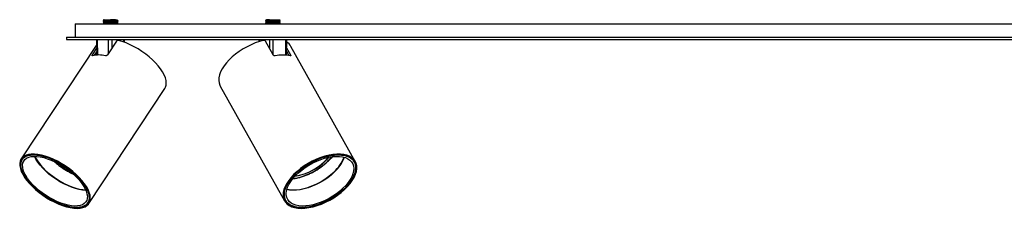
# Model space of a CAD drawing. Header units: millimetres. Extents: x 400 to 959, y 388 to 588.
# Tile 3 of 8: x 546 to 680, y 389 to 414. Entities that reach past the tile are written whole.
import ezdxf

# ---------------------------------------------------------------- set-up
doc = ezdxf.new("R2010")
doc.units = ezdxf.units.MM

msp = doc.modelspace()

# ---------------------------------------------------------------- linework, layer by layer
at = {"color": 7, "linetype": 'Continuous', "lineweight": 25}
for p, q in [((557.63, 414.13), (557.63, 414.11)), ((557.74, 414.04), (557.74, 413.99)), ((558.59, 414.18), (559.31, 414.18)), ((559.52, 414.1), (559.52, 414.15)), ((579.63, 414.09), (579.63, 414.06)), ((579.64, 414.06), (579.68, 414.05)), ((579.74, 414.2), (579.74, 414.15)), ((581.52, 414.05), (581.52, 414.1)), ((553.83, 413.62), (553.83, 411.82)), ((553.83, 413.62), (787.43, 413.62)), ((557.63, 413.93), (557.63, 413.91)), ((557.63, 413.73), (557.63, 413.71)), ((557.74, 413.84), (557.74, 413.79)), ((557.74, 413.64), (557.74, 413.62)), ((559.52, 413.9), (559.52, 413.95)), ((559.52, 413.7), (559.52, 413.75)), ((559.63, 414.01), (559.63, 414.03)), ((559.63, 413.81), (559.63, 413.83)), ((559.63, 413.62), (559.63, 413.63)), ((579.63, 413.89), (579.63, 413.86)), ((579.63, 413.69), (579.63, 413.66)), ((579.64, 413.86), (579.68, 413.85)), ((579.64, 413.66), (579.68, 413.65)), ((579.66, 413.65), (579.71, 413.62)), ((579.74, 414), (579.74, 413.95)), ((579.74, 413.8), (579.74, 413.75)), ((581.52, 413.85), (581.52, 413.9)), ((581.52, 413.65), (581.52, 413.7)), ((581.57, 413.62), (581.52, 413.65)), ((581.63, 413.96), (581.63, 413.99)), ((581.63, 413.76), (581.63, 413.79)), ((552.63, 411.82), (552.63, 411.52)), ((552.63, 411.82), (788.63, 411.82)), ((552.63, 411.52), (788.63, 411.52)), ((556.73, 411.49), (556.73, 411.52)), ((556.73, 411.49), (556.76, 409.4)), ((558.35, 411.48), (556.81, 411.48)), ((560.43, 411.48), (558.77, 411.48)), ((560.52, 411.12), (560.53, 411.49)), ((578.74, 411.49), (578.74, 411.52)), ((578.74, 411.49), (578.75, 411.21)), ((580.21, 411.48), (578.81, 411.48)), ((582.4, 411.48), (580.63, 411.48)), ((582.49, 409.38), (582.52, 411.49)), ((556.74, 410.82), (546.49, 395.31)), ((556.16, 409.41), (556.75, 410.31)), ((559.43, 411.27), (558.2, 409.41)), ((580.68, 409.41), (579.64, 411.27)), ((582.5, 410.36), (583.03, 409.41)), ((591.82, 394.96), (583.09, 410.57)), ((556.43, 409.36), (556.75, 409.85)), ((582.5, 409.91), (582.82, 409.34)), ((555.67, 389.24), (565.98, 404.85)), ((573.49, 405.19), (582.22, 389.59)), ((546.74, 395.39), (546.62, 395.22)), ((546.71, 395.34), (546.72, 395.37)), ((588.15, 395), (588.03, 394.89)), ((591.68, 394.88), (591.57, 395.09)), ((555.54, 389.33), (555.65, 389.51)), ((555.64, 389.48), (555.62, 389.45)), ((582.24, 389.88), (582.36, 389.67)), ((582.32, 389.75), (582.27, 389.81))]:
    msp.add_line(p, q, dxfattribs=at)
at = {"color": 8, "linetype": 'Continuous', "lineweight": 25}
for p, q in [((556.81, 411.52), (556.81, 411.48)), ((556.81, 411.48), (556.84, 409.4)), ((558.35, 411.52), (558.35, 411.48)), ((558.35, 409.64), (558.35, 411.48)), ((558.78, 411.52), (558.77, 411.48)), ((558.77, 411.48), (558.77, 410.29)), ((560.43, 411.52), (560.43, 411.48)), ((560.43, 411.16), (560.43, 411.48)), ((578.81, 411.48), (578.8, 411.52)), ((578.81, 411.48), (578.81, 411.23)), ((580.21, 411.48), (580.21, 411.52)), ((580.21, 410.26), (580.21, 411.48)), ((580.64, 411.52), (580.63, 411.48)), ((580.63, 411.48), (580.64, 409.5)), ((582.38, 409.39), (582.4, 411.48)), ((582.41, 411.52), (582.4, 411.48)), ((556.16, 409.41), (556.24, 409.32)), ((556.5, 409.37), (556.5, 409.47)), ((582.96, 409.31), (583.03, 409.41))]:
    msp.add_line(p, q, dxfattribs=at)
at = {"color": 7, "linetype": 'Continuous', "lineweight": 25, "flags": 128}
for points in [[(565.98, 404.85), (566.07, 405.02), (566.15, 405.29), (566.18, 405.61), (566.14, 405.95), (566.05, 406.31), (565.89, 406.7), (565.68, 407.1), (565.41, 407.51), (565.09, 407.93), (564.72, 408.34), (564.31, 408.75), (563.86, 409.15), (563.39, 409.53), (562.88, 409.89), (562.36, 410.23), (561.82, 410.53), (561.28, 410.8), (560.74, 411.04), (560.21, 411.23), (559.69, 411.38)], [(560.53, 411.52), (560.53, 411.52), (560.53, 411.48)], [(579.38, 411.38), (578.82, 411.23), (578.25, 411.04), (577.69, 410.8), (577.13, 410.53), (576.59, 410.23), (576.07, 409.89), (575.58, 409.53), (575.12, 409.15), (574.71, 408.75), (574.34, 408.34), (574.02, 407.93), (573.75, 407.51), (573.54, 407.1), (573.4, 406.7), (573.31, 406.31), (573.29, 405.95), (573.34, 405.61), (573.44, 405.29), (573.49, 405.19)], [(582.52, 411.52), (582.52, 411.52), (582.52, 411.48)], [(554.08, 388.59), (554.49, 388.62), (554.85, 388.69), (555.16, 388.81), (555.42, 388.97), (555.62, 389.18), (555.77, 389.43), (555.85, 389.71), (555.87, 390.03), (555.83, 390.37), (555.73, 390.75), (555.56, 391.14), (555.34, 391.54), (555.06, 391.96), (554.73, 392.38), (554.35, 392.8), (553.93, 393.21), (553.48, 393.61), (552.99, 393.99), (552.47, 394.35), (551.94, 394.68), (551.4, 394.99), (550.85, 395.25), (550.31, 395.48), (549.77, 395.66), (549.26, 395.81), (548.76, 395.9), (548.3, 395.95), (547.87, 395.95), (547.49, 395.9), (547.15, 395.81), (546.86, 395.66), (546.63, 395.48), (546.46, 395.25), (546.34, 394.99), (546.29, 394.68), (546.3, 394.35), (546.38, 393.99), (546.51, 393.61), (546.7, 393.21), (546.95, 392.8), (547.26, 392.38), (547.61, 391.96), (548.01, 391.54), (548.45, 391.14), (548.93, 390.75), (549.43, 390.37), (549.95, 390.03), (550.49, 389.71), (551.04, 389.43), (551.58, 389.18), (552.12, 388.97), (552.65, 388.81), (553.15, 388.69), (553.63, 388.62), (554.08, 388.59)], [(554, 388.69), (554.41, 388.71), (554.76, 388.78), (555.07, 388.9), (555.33, 389.07), (555.52, 389.28), (555.66, 389.53), (555.74, 389.81), (555.75, 390.13), (555.7, 390.48), (555.58, 390.85), (555.41, 391.25), (555.18, 391.65), (554.89, 392.07), (554.55, 392.48), (554.16, 392.9), (553.73, 393.3), (553.27, 393.7), (552.78, 394.07), (552.26, 394.42), (551.73, 394.74), (551.18, 395.02), (550.64, 395.27), (550.1, 395.48), (549.58, 395.65), (549.08, 395.76), (548.6, 395.84), (548.16, 395.86), (547.76, 395.84), (547.4, 395.76), (547.09, 395.65), (546.83, 395.48), (546.64, 395.27), (546.5, 395.02), (546.43, 394.74), (546.41, 394.42), (546.46, 394.07), (546.58, 393.7), (546.75, 393.3), (546.99, 392.9), (547.27, 392.48), (547.61, 392.07), (548, 391.65), (548.43, 391.25), (548.89, 390.85), (549.39, 390.48), (549.9, 390.13), (550.44, 389.81), (550.98, 389.53), (551.52, 389.28), (552.06, 389.07), (552.58, 388.9), (553.08, 388.78), (553.56, 388.71), (554, 388.69)], [(555.39, 391.26), (555.56, 390.86), (555.68, 390.49), (555.73, 390.15), (555.72, 389.83), (555.64, 389.54), (555.51, 389.29), (555.31, 389.08), (555.06, 388.92), (554.75, 388.8), (554.4, 388.73), (554, 388.7), (553.56, 388.72), (553.08, 388.8), (552.58, 388.92), (552.06, 389.08), (551.53, 389.29), (550.98, 389.53), (550.45, 389.82), (549.91, 390.14), (549.4, 390.48), (548.91, 390.85), (548.44, 391.24), (548.02, 391.65), (547.63, 392.06), (547.29, 392.48), (547, 392.89), (546.77, 393.29), (546.6, 393.69), (546.48, 394.06), (546.43, 394.4), (546.44, 394.72), (546.52, 395.01), (546.65, 395.26), (546.85, 395.47), (547.1, 395.63), (547.41, 395.75), (547.76, 395.82), (548.16, 395.85), (548.61, 395.82), (549.08, 395.75), (549.58, 395.63), (550.1, 395.47), (550.64, 395.26), (551.18, 395.02), (551.72, 394.73), (552.25, 394.41), (552.76, 394.07), (553.25, 393.69), (553.72, 393.3), (554.14, 392.9), (554.53, 392.49), (554.87, 392.07), (555.16, 391.66), (555.39, 391.26)], [(555.15, 391.31), (555.32, 390.94), (555.42, 390.58), (555.47, 390.25), (555.45, 389.94), (555.38, 389.67), (555.24, 389.44), (555.05, 389.24), (554.8, 389.09), (554.49, 388.98), (554.14, 388.92), (553.75, 388.9), (553.32, 388.94), (552.86, 389.02), (552.37, 389.14), (551.86, 389.31), (551.35, 389.52), (550.83, 389.77), (550.31, 390.06), (549.8, 390.37), (549.32, 390.71), (548.85, 391.08), (548.42, 391.46), (548.03, 391.85), (547.67, 392.25), (547.37, 392.65), (547.12, 393.04), (546.92, 393.43), (546.78, 393.79), (546.71, 394.14), (546.69, 394.46), (546.74, 394.75), (546.84, 395), (547.01, 395.22), (547.23, 395.39), (547.51, 395.52), (547.84, 395.61), (548.21, 395.65), (548.62, 395.64), (549.07, 395.58), (549.55, 395.48), (550.04, 395.33), (550.56, 395.14), (551.08, 394.91), (551.59, 394.64), (552.11, 394.34), (552.6, 394.01), (553.08, 393.66), (553.53, 393.28), (553.94, 392.89), (554.32, 392.5), (554.65, 392.1), (554.92, 391.7), (555.15, 391.31)], [(584.48, 388.59), (584.99, 388.62), (585.53, 388.69), (586.08, 388.81), (586.65, 388.97), (587.22, 389.18), (587.79, 389.43), (588.34, 389.71), (588.89, 390.03), (589.4, 390.37), (589.89, 390.75), (590.34, 391.14), (590.74, 391.54), (591.1, 391.96), (591.4, 392.38), (591.65, 392.8), (591.84, 393.21), (591.96, 393.61), (592.02, 393.99), (592.01, 394.35), (591.94, 394.68), (591.81, 394.99), (591.61, 395.25), (591.35, 395.48), (591.04, 395.66), (590.67, 395.81), (590.26, 395.9), (589.8, 395.95), (589.31, 395.95), (588.79, 395.9), (588.25, 395.81), (587.68, 395.66), (587.12, 395.48), (586.54, 395.25), (585.98, 394.99), (585.43, 394.68), (584.9, 394.35), (584.4, 393.99), (583.93, 393.61), (583.5, 393.21), (583.12, 392.8), (582.79, 392.38), (582.51, 391.96), (582.3, 391.54), (582.14, 391.14), (582.05, 390.75), (582.02, 390.37), (582.06, 390.03), (582.16, 389.71), (582.33, 389.43), (582.56, 389.18), (582.84, 388.97), (583.18, 388.81), (583.57, 388.69), (584.01, 388.62), (584.48, 388.59)], [(584.55, 388.69), (585.05, 388.71), (585.58, 388.78), (586.13, 388.9), (586.7, 389.07), (587.26, 389.28), (587.83, 389.53), (588.38, 389.81), (588.91, 390.13), (589.42, 390.48), (589.9, 390.85), (590.34, 391.25), (590.73, 391.65), (591.07, 392.07), (591.36, 392.48), (591.59, 392.9), (591.76, 393.3), (591.86, 393.7), (591.9, 394.07), (591.87, 394.42), (591.78, 394.74), (591.62, 395.02), (591.4, 395.27), (591.12, 395.48), (590.79, 395.65), (590.4, 395.76), (589.97, 395.84), (589.5, 395.86), (588.99, 395.84), (588.46, 395.76), (587.91, 395.65), (587.35, 395.48), (586.78, 395.27), (586.22, 395.02), (585.67, 394.74), (585.13, 394.42), (584.62, 394.07), (584.15, 393.7), (583.71, 393.3), (583.32, 392.9), (582.97, 392.48), (582.69, 392.07), (582.46, 391.65), (582.29, 391.25), (582.19, 390.85), (582.15, 390.48), (582.18, 390.13), (582.27, 389.81), (582.43, 389.53), (582.65, 389.28), (582.93, 389.07), (583.26, 388.9), (583.65, 388.78), (584.08, 388.71), (584.55, 388.69)], [(590.33, 391.26), (589.9, 390.86), (589.42, 390.49), (588.91, 390.15), (588.38, 389.83), (587.83, 389.54), (587.27, 389.29), (586.71, 389.08), (586.15, 388.92), (585.6, 388.8), (585.07, 388.73), (584.56, 388.7), (584.09, 388.72), (583.66, 388.8), (583.28, 388.92), (582.95, 389.08), (582.67, 389.29), (582.45, 389.53), (582.29, 389.82), (582.2, 390.14), (582.17, 390.48), (582.2, 390.85), (582.31, 391.24), (582.47, 391.65), (582.7, 392.06), (582.99, 392.48), (583.33, 392.89), (583.72, 393.29), (584.15, 393.69), (584.63, 394.06), (585.13, 394.4), (585.66, 394.72), (586.22, 395.01), (586.78, 395.26), (587.34, 395.47), (587.9, 395.63), (588.45, 395.75), (588.98, 395.82), (589.48, 395.85), (589.95, 395.82), (590.38, 395.75), (590.77, 395.63), (591.1, 395.47), (591.38, 395.26), (591.6, 395.02), (591.76, 394.73), (591.85, 394.41), (591.88, 394.07), (591.84, 393.69), (591.74, 393.3), (591.57, 392.9), (591.35, 392.49), (591.06, 392.07), (590.72, 391.66), (590.33, 391.26)], [(590.14, 391.31), (589.73, 390.94), (589.27, 390.58), (588.78, 390.25), (588.27, 389.94), (587.74, 389.67), (587.2, 389.44), (586.65, 389.24), (586.12, 389.09), (585.59, 388.98), (585.09, 388.92), (584.61, 388.9), (584.16, 388.94), (583.76, 389.02), (583.4, 389.14), (583.1, 389.31), (582.84, 389.52), (582.65, 389.77), (582.52, 390.06), (582.45, 390.37), (582.45, 390.71), (582.51, 391.08), (582.63, 391.46), (582.81, 391.85), (583.06, 392.25), (583.36, 392.65), (583.71, 393.04), (584.11, 393.43), (584.55, 393.79), (585.02, 394.14), (585.52, 394.46), (586.04, 394.75), (586.58, 395), (587.12, 395.22), (587.66, 395.39), (588.2, 395.52), (588.71, 395.61), (589.2, 395.65), (589.67, 395.64), (590.09, 395.58), (590.47, 395.48), (590.8, 395.33), (591.08, 395.14), (591.31, 394.91), (591.47, 394.64), (591.57, 394.34), (591.61, 394.01), (591.58, 393.66), (591.49, 393.28), (591.33, 392.89), (591.12, 392.5), (590.85, 392.1), (590.52, 391.7), (590.14, 391.31)], [(588.71, 395.61), (588.53, 395.39), (588.15, 395)], [(591.61, 395.04), (591.61, 395.03), (591.64, 394.97)]]:
    msp.add_lwpolyline(points, dxfattribs=at)
at = {"color": 8, "linetype": 'Continuous', "lineweight": 25, "flags": 128}
for points in [[(555.28, 391.04), (555.25, 391.04), (554.82, 391.07), (554.34, 391.15), (553.85, 391.28), (553.33, 391.45), (552.8, 391.67), (552.27, 391.92), (551.75, 392.21), (551.23, 392.53), (550.73, 392.88), (550.26, 393.25), (549.82, 393.64), (549.42, 394.04), (549.06, 394.45), (548.75, 394.86), (548.49, 395.26), (548.3, 395.65)], [(548.36, 395.65), (548.53, 395.32), (548.79, 394.92), (549.1, 394.51), (549.46, 394.1), (549.86, 393.7), (550.3, 393.31), (550.77, 392.94), (551.27, 392.59), (551.79, 392.27), (552.31, 391.98), (552.84, 391.73), (553.37, 391.51), (553.89, 391.34), (554.38, 391.21), (554.86, 391.13), (555.25, 391.1)], [(588.97, 393.49), (588.55, 393.11), (588.08, 392.75), (587.58, 392.41), (587.06, 392.1), (586.52, 391.82), (585.97, 391.58), (585.42, 391.38), (584.87, 391.23), (584.33, 391.11), (583.82, 391.05), (583.33, 391.04), (582.88, 391.07), (582.52, 391.14)], [(582.53, 391.18), (582.84, 391.13), (583.3, 391.09), (583.78, 391.11), (584.3, 391.17), (584.83, 391.28), (585.38, 391.44), (585.94, 391.64), (586.49, 391.88), (587.03, 392.16), (587.55, 392.47), (588.05, 392.81), (588.52, 393.17), (588.94, 393.55)]]:
    msp.add_lwpolyline(points, dxfattribs=at)
at = {"color": 7, "linetype": 'Continuous', "lineweight": 25}
for centre, radius, start, end in [((581.65, 409.74), 1.66, 29.8756, 58.8311), ((557.05, 405.64), 3.77, 76.435, 103.565), ((581.97, 404.4), 5, 78.2543, 101.7457), ((582.47, 400.24), 7.39, 278.8751, 320.1894), ((583.29, 399.57), 6.38, 307.9299, 320.7719), ((557.52, 401.95), 9.36, 232.9111, 239.9721), ((557.56, 402.09), 9.5, 233.4048, 239.7061), ((582.47, 400.42), 7.56, 278.7309, 308.8271), ((582.29, 399.74), 7.23, 278, 285.9638)]:
    msp.add_arc(centre, radius, start, end, dxfattribs=at)
at = {"color": 8, "linetype": 'Continuous', "lineweight": 25}
for centre, radius, start, end in [((583.27, 399.77), 6.78, 307.7445, 321.9803), ((585.53, 397.35), 5.11, 311.9033, 339.0872), ((585.69, 397.2), 4.95, 311.5244, 340.1137), ((557.82, 402.48), 10.15, 228.0444, 245.0665), ((582.24, 400.84), 8.26, 277.8424, 308.8306)]:
    msp.add_arc(centre, radius, start, end, dxfattribs=at)
for centre, major_axis, ratio, start_param, end_param in [((557.03, 411.48), (0.3, -0.002), 0.000313, 3.142086, 3.888915), ((560.23, 411.48), (0.3, 0.002), 0.000313, 6.282591, 7.106583), ((579.04, 411.48), (0.3, -0.002), 0.000944, 3.142878, 3.811933), ((582.22, 411.48), (0.3, 0.002), 0.000944, 6.281595, 7.183566)]:
    msp.add_ellipse(centre, major_axis=major_axis, ratio=ratio, start_param=start_param, end_param=end_param, dxfattribs=at)
at = {"color": 7, "linetype": 'Continuous', "lineweight": 25}
for centre, ratio, start_param, end_param in [((558.57, 411.48), 0.008221, 0.823493, 2.394213), ((580.45, 411.48), 0.008173, 0.900512, 2.471233)]:
    msp.add_ellipse(centre, major_axis=(0.3, 0), ratio=ratio, start_param=start_param, end_param=end_param, dxfattribs=at)
for points, knots in [([(557.74, 414.2), (557.72, 414.19), (557.69, 414.17), (557.65, 414.15), (557.63, 414.14)], [0, 0, 0, 0, 0.499965, 1, 1, 1, 1]), ([(557.63, 414.11), (557.65, 414.1), (557.69, 414.08), (557.72, 414.05), (557.74, 414.04)], [0, 0, 0, 0, 0.500034, 1, 1, 1, 1]), ([(559.31, 414.18), (559.2, 414.18), (558.99, 414.17), (558.59, 414.16), (558.2, 414.15), (557.88, 414.13), (557.67, 414.12), (557.65, 414.11), (557.64, 414.11)], [0, 0, 0, 0, 0.169376, 0.338752, 0.508128, 0.677504, 0.84688, 1, 1, 1, 1]), ([(557.64, 414.14), (557.65, 414.14), (557.67, 414.15), (557.88, 414.16), (558.2, 414.17), (558.46, 414.18), (558.59, 414.18)], [0, 0, 0, 0, 0.202566, 0.468377, 0.734189, 1, 1, 1, 1]), ([(559.52, 414.14), (559.5, 414.14), (559.46, 414.13), (559.25, 414.12), (558.95, 414.11), (558.59, 414.1), (558.25, 414.08), (557.96, 414.07), (557.78, 414.06), (557.71, 414.05), (557.74, 414.04), (557.74, 414.04)], [0, 0, 0, 0, 0.1192523, 0.2442523, 0.3692523, 0.4942523, 0.6192523, 0.7442523, 0.8692523, 0.9942523, 1, 1, 1, 1]), ([(557.72, 414.18), (557.72, 414.18), (557.71, 414.18), (557.79, 414.18), (557.96, 414.18), (558.23, 414.18), (558.45, 414.18), (558.58, 414.18), (558.59, 414.18)], [0, 0, 0, 0, 0.067313, 0.286115, 0.508321, 0.732687, 0.965247, 1, 1, 1, 1]), ([(559.52, 414.1), (559.52, 414.1), (559.54, 414.09), (559.45, 414.08), (559.25, 414.07), (558.95, 414.06), (558.6, 414.05), (558.25, 414.03), (557.96, 414.02), (557.78, 414.01), (557.76, 414), (557.75, 414)], [0, 0, 0, 0, 0.01225, 0.139617, 0.266983, 0.39435, 0.521716, 0.649083, 0.776449, 0.903816, 1, 1, 1, 1]), ([(559.31, 414.18), (559.37, 414.18), (559.49, 414.18), (559.58, 414.18), (559.57, 414.18), (559.57, 414.18)], [0, 0, 0, 0, 0.358002, 0.795888, 1, 1, 1, 1]), ([(559.52, 414.14), (559.54, 414.15), (559.56, 414.17), (559.57, 414.18), (559.58, 414.18)], [0, 0, 0, 0, 0.977444, 1, 1, 1, 1]), ([(559.63, 414.04), (559.61, 414.05), (559.57, 414.07), (559.54, 414.09), (559.52, 414.1)], [0, 0, 0, 0, 0.507698, 1, 1, 1, 1]), ([(579.74, 414.15), (579.72, 414.14), (579.69, 414.12), (579.65, 414.1), (579.63, 414.09)], [0, 0, 0, 0, 0.4999647, 1, 1, 1, 1]), ([(579.65, 414.09), (579.65, 414.09), (579.65, 414.1), (579.83, 414.11), (580.13, 414.12), (580.51, 414.13), (580.91, 414.15), (581.27, 414.16), (581.53, 414.17), (581.59, 414.18), (581.62, 414.18)], [0, 0, 0, 0, 0.091869, 0.221602, 0.351335, 0.481068, 0.610801, 0.740534, 0.870267, 1, 1, 1, 1]), ([(581.62, 414.16), (581.62, 414.16), (581.64, 414.15), (581.52, 414.15), (581.27, 414.13), (580.91, 414.12), (580.51, 414.11), (580.13, 414.1), (579.83, 414.08), (579.65, 414.07), (579.65, 414.06), (579.65, 414.06)], [0, 0, 0, 0, 0.01987, 0.147025, 0.27418, 0.401336, 0.528491, 0.655646, 0.782801, 0.909956, 1, 1, 1, 1]), ([(579.66, 414.05), (579.68, 414.04), (579.71, 414.02), (579.75, 414), (579.76, 413.99)], [0, 0, 0, 0, 0.500006, 1, 1, 1, 1]), ([(579.75, 414.18), (579.75, 414.18), (579.76, 414.18), (579.89, 414.18), (580.05, 414.18), (580.17, 414.18), (580.2, 414.18)], [0, 0, 0, 0, 0.234582, 0.563893, 0.893205, 1, 1, 1, 1]), ([(581.51, 414.1), (581.51, 414.1), (581.53, 414.09), (581.42, 414.08), (581.2, 414.07), (580.88, 414.06), (580.52, 414.05), (580.18, 414.03), (579.92, 414.02), (579.76, 414.01), (579.75, 414), (579.75, 414)], [0, 0, 0, 0, 0.017374, 0.144828, 0.272281, 0.399735, 0.527188, 0.654642, 0.782095, 0.909548, 1, 1, 1, 1]), ([(580.2, 414.18), (580.1, 414.18), (579.91, 414.17), (579.76, 414.16), (579.76, 414.15), (579.76, 414.15)], [0, 0, 0, 0, 0.391711, 0.783421, 1, 1, 1, 1]), ([(581.51, 414.05), (581.51, 414.05), (581.53, 414.04), (581.42, 414.03), (581.2, 414.02), (580.88, 414.01), (580.52, 414), (580.18, 413.98), (579.92, 413.97), (579.76, 413.96), (579.76, 413.95), (579.76, 413.95)], [0, 0, 0, 0, 0.045676, 0.172028, 0.29838, 0.424732, 0.551084, 0.677436, 0.803788, 0.930139, 1, 1, 1, 1]), ([(580.2, 414.18), (580.28, 414.18), (580.44, 414.18), (580.72, 414.18), (581.02, 414.18), (581.29, 414.18), (581.51, 414.18), (581.6, 414.18), (581.62, 414.18), (581.62, 414.18)], [0, 0, 0, 0, 0.145028, 0.289979, 0.456545, 0.625702, 0.796504, 0.973544, 1, 1, 1, 1]), ([(581.52, 414.1), (581.54, 414.11), (581.57, 414.13), (581.61, 414.15), (581.63, 414.16)], [0, 0, 0, 0, 0.499964, 1, 1, 1, 1]), ([(581.63, 413.99), (581.61, 414), (581.58, 414.02), (581.54, 414.04), (581.52, 414.05)], [0, 0, 0, 0, 0.5000114, 1, 1, 1, 1]), ([(557.74, 414), (557.72, 413.99), (557.69, 413.97), (557.65, 413.95), (557.63, 413.94)], [0, 0, 0, 0, 0.499965, 1, 1, 1, 1]), ([(557.63, 413.91), (557.65, 413.9), (557.69, 413.88), (557.72, 413.85), (557.74, 413.84)], [0, 0, 0, 0, 0.500034, 1, 1, 1, 1]), ([(557.74, 413.8), (557.72, 413.79), (557.69, 413.77), (557.65, 413.75), (557.63, 413.74)], [0, 0, 0, 0, 0.499965, 1, 1, 1, 1]), ([(557.63, 413.71), (557.65, 413.7), (557.69, 413.68), (557.72, 413.65), (557.74, 413.64)], [0, 0, 0, 0, 0.500034, 1, 1, 1, 1]), ([(557.64, 413.94), (557.65, 413.94), (557.67, 413.95), (557.88, 413.96), (558.2, 413.97), (558.59, 413.98), (558.99, 414), (559.33, 414.01), (559.55, 414.02), (559.65, 414.03), (559.62, 414.03), (559.61, 414.04)], [0, 0, 0, 0, 0.095258, 0.220258, 0.345258, 0.470258, 0.595258, 0.720258, 0.845258, 0.970258, 1, 1, 1, 1]), ([(559.62, 414.01), (559.63, 414.01), (559.65, 414), (559.55, 414), (559.33, 413.98), (558.99, 413.97), (558.59, 413.96), (558.2, 413.95), (557.88, 413.93), (557.67, 413.92), (557.65, 413.91), (557.64, 413.91)], [0, 0, 0, 0, 0.011997, 0.136997, 0.261997, 0.386997, 0.511997, 0.636997, 0.761997, 0.886997, 1, 1, 1, 1]), ([(557.64, 413.74), (557.65, 413.74), (557.67, 413.75), (557.88, 413.76), (558.2, 413.77), (558.59, 413.78), (558.99, 413.8), (559.33, 413.81), (559.55, 413.82), (559.65, 413.83), (559.62, 413.83), (559.61, 413.84)], [0, 0, 0, 0, 0.095258, 0.220258, 0.345258, 0.470258, 0.595258, 0.720258, 0.845258, 0.970258, 1, 1, 1, 1]), ([(559.62, 413.81), (559.63, 413.81), (559.65, 413.8), (559.55, 413.8), (559.33, 413.78), (558.99, 413.77), (558.59, 413.76), (558.2, 413.75), (557.88, 413.73), (557.67, 413.72), (557.65, 413.71), (557.64, 413.71)], [0, 0, 0, 0, 0.011997, 0.136997, 0.261997, 0.386997, 0.511997, 0.636997, 0.761997, 0.886997, 1, 1, 1, 1]), ([(559.52, 413.94), (559.5, 413.94), (559.46, 413.93), (559.25, 413.92), (558.95, 413.91), (558.59, 413.9), (558.25, 413.88), (557.96, 413.87), (557.78, 413.86), (557.71, 413.85), (557.74, 413.84), (557.74, 413.84)], [0, 0, 0, 0, 0.1192523, 0.2442523, 0.3692523, 0.4942523, 0.6192523, 0.7442523, 0.8692523, 0.9942523, 1, 1, 1, 1]), ([(559.52, 413.74), (559.5, 413.74), (559.46, 413.73), (559.25, 413.72), (558.95, 413.71), (558.59, 413.7), (558.25, 413.68), (557.96, 413.67), (557.78, 413.66), (557.71, 413.65), (557.74, 413.64), (557.74, 413.64)], [0, 0, 0, 0, 0.1192523, 0.2442523, 0.3692523, 0.4942523, 0.6192523, 0.7442523, 0.8692523, 0.9942523, 1, 1, 1, 1]), ([(559.52, 413.9), (559.52, 413.9), (559.54, 413.89), (559.45, 413.88), (559.25, 413.87), (558.95, 413.86), (558.6, 413.85), (558.25, 413.83), (557.96, 413.82), (557.78, 413.81), (557.76, 413.8), (557.75, 413.8)], [0, 0, 0, 0, 0.01225, 0.139617, 0.266983, 0.39435, 0.521716, 0.649083, 0.776449, 0.903816, 1, 1, 1, 1]), ([(559.52, 413.7), (559.52, 413.7), (559.54, 413.69), (559.45, 413.68), (559.25, 413.67), (558.95, 413.66), (558.6, 413.65), (558.26, 413.63), (558.1, 413.63), (558.03, 413.62)], [0, 0, 0, 0, 0.016312, 0.185914, 0.355515, 0.525116, 0.694718, 0.864319, 1, 1, 1, 1]), ([(559.52, 413.94), (559.54, 413.95), (559.57, 413.98), (559.61, 414), (559.63, 414.01)], [0, 0, 0, 0, 0.499966, 1, 1, 1, 1]), ([(559.63, 413.84), (559.61, 413.85), (559.57, 413.87), (559.54, 413.89), (559.52, 413.9)], [0, 0, 0, 0, 0.507698, 1, 1, 1, 1]), ([(559.52, 413.74), (559.54, 413.75), (559.57, 413.78), (559.61, 413.8), (559.63, 413.81)], [0, 0, 0, 0, 0.499966, 1, 1, 1, 1]), ([(559.63, 413.64), (559.61, 413.65), (559.57, 413.67), (559.54, 413.69), (559.52, 413.7)], [0, 0, 0, 0, 0.507698, 1, 1, 1, 1]), ([(559.56, 413.62), (559.6, 413.63), (559.65, 413.63), (559.62, 413.63), (559.61, 413.64)], [0, 0, 0, 0, 0.770763, 1, 1, 1, 1]), ([(579.74, 413.95), (579.72, 413.94), (579.69, 413.92), (579.65, 413.9), (579.63, 413.89)], [0, 0, 0, 0, 0.499965, 1, 1, 1, 1]), ([(579.74, 413.75), (579.72, 413.74), (579.69, 413.72), (579.65, 413.7), (579.63, 413.69)], [0, 0, 0, 0, 0.499965, 1, 1, 1, 1]), ([(579.65, 413.89), (579.65, 413.89), (579.65, 413.9), (579.83, 413.91), (580.13, 413.92), (580.51, 413.93), (580.91, 413.95), (581.27, 413.96), (581.52, 413.97), (581.64, 413.98), (581.62, 413.99), (581.61, 413.99)], [0, 0, 0, 0, 0.087789, 0.21176, 0.335731, 0.459702, 0.583673, 0.707644, 0.831615, 0.955586, 1, 1, 1, 1]), ([(581.61, 413.96), (581.62, 413.96), (581.64, 413.95), (581.52, 413.95), (581.27, 413.93), (580.91, 413.92), (580.51, 413.91), (580.13, 413.9), (579.83, 413.88), (579.65, 413.87), (579.65, 413.86), (579.65, 413.86)], [0, 0, 0, 0, 0.0364826, 0.1614826, 0.2864826, 0.4114826, 0.5364826, 0.6614826, 0.7864826, 0.9114826, 1, 1, 1, 1]), ([(579.65, 413.69), (579.65, 413.69), (579.65, 413.7), (579.83, 413.71), (580.13, 413.72), (580.51, 413.73), (580.91, 413.75), (581.27, 413.76), (581.52, 413.77), (581.64, 413.78), (581.62, 413.79), (581.61, 413.79)], [0, 0, 0, 0, 0.087789, 0.21176, 0.335731, 0.459702, 0.583673, 0.707644, 0.831615, 0.955586, 1, 1, 1, 1]), ([(581.61, 413.76), (581.62, 413.76), (581.64, 413.75), (581.52, 413.75), (581.27, 413.73), (580.91, 413.72), (580.51, 413.71), (580.13, 413.7), (579.83, 413.68), (579.65, 413.67), (579.65, 413.66), (579.65, 413.66)], [0, 0, 0, 0, 0.0364826, 0.1614826, 0.2864826, 0.4114826, 0.5364826, 0.6614826, 0.7864826, 0.9114826, 1, 1, 1, 1]), ([(579.66, 413.85), (579.68, 413.84), (579.71, 413.82), (579.75, 413.8), (579.76, 413.79)], [0, 0, 0, 0, 0.500006, 1, 1, 1, 1]), ([(581.51, 413.9), (581.51, 413.9), (581.53, 413.89), (581.42, 413.88), (581.2, 413.87), (580.88, 413.86), (580.52, 413.85), (580.18, 413.83), (579.92, 413.82), (579.76, 413.81), (579.75, 413.8), (579.75, 413.8)], [0, 0, 0, 0, 0.017374, 0.144828, 0.272281, 0.399735, 0.527188, 0.654642, 0.782095, 0.909548, 1, 1, 1, 1]), ([(581.51, 413.85), (581.51, 413.85), (581.53, 413.84), (581.42, 413.83), (581.2, 413.82), (580.88, 413.81), (580.52, 413.8), (580.18, 413.78), (579.92, 413.77), (579.76, 413.76), (579.76, 413.75), (579.76, 413.75)], [0, 0, 0, 0, 0.045676, 0.172028, 0.29838, 0.424732, 0.551084, 0.677436, 0.803788, 0.930139, 1, 1, 1, 1]), ([(581.51, 413.7), (581.51, 413.7), (581.53, 413.69), (581.42, 413.68), (581.2, 413.67), (580.88, 413.66), (580.53, 413.65), (580.2, 413.63), (580.05, 413.63), (579.98, 413.62)], [0, 0, 0, 0, 0.022964, 0.191418, 0.359873, 0.528327, 0.696782, 0.865236, 1, 1, 1, 1]), ([(581.51, 413.65), (581.51, 413.65), (581.53, 413.64), (581.44, 413.63), (581.29, 413.63), (581.23, 413.62)], [0, 0, 0, 0, 0.1672459, 0.6298871, 1, 1, 1, 1]), ([(581.52, 413.9), (581.54, 413.91), (581.57, 413.93), (581.61, 413.95), (581.63, 413.96)], [0, 0, 0, 0, 0.499964, 1, 1, 1, 1]), ([(581.63, 413.79), (581.61, 413.8), (581.58, 413.82), (581.54, 413.84), (581.52, 413.85)], [0, 0, 0, 0, 0.500011, 1, 1, 1, 1]), ([(581.52, 413.7), (581.54, 413.71), (581.57, 413.73), (581.61, 413.75), (581.63, 413.76)], [0, 0, 0, 0, 0.4999644, 1, 1, 1, 1]), ([(559.69, 411.38), (559.67, 411.38), (559.63, 411.39), (559.56, 411.38), (559.49, 411.34), (559.45, 411.31), (559.43, 411.28), (559.43, 411.27)], [0, 0, 0, 0, 0.2275837, 0.4554043, 0.6765559, 0.888193, 1, 1, 1, 1]), ([(579.64, 411.27), (579.63, 411.29), (579.61, 411.32), (579.56, 411.36), (579.49, 411.38), (579.43, 411.39), (579.39, 411.38), (579.38, 411.38)], [0, 0, 0, 0, 0.203682, 0.407256, 0.613897, 0.828073, 1, 1, 1, 1]), ([(556.17, 409.3), (556.16, 409.3), (556.13, 409.29), (556.12, 409.31), (556.12, 409.34), (556.14, 409.38), (556.15, 409.41), (556.16, 409.41)], [0, 0, 0, 0, 0.223363, 0.446786, 0.66793, 0.882137, 1, 1, 1, 1]), ([(556.46, 409.4), (556.46, 409.39), (556.45, 409.37), (556.46, 409.35), (556.46, 409.35)], [0, 0, 0, 0, 0.60513, 1, 1, 1, 1]), ([(556.76, 409.73), (556.75, 409.68), (556.72, 409.58), (556.72, 409.47), (556.71, 409.41)], [0, 0, 0, 0, 0.495458, 1, 1, 1, 1]), ([(558.2, 409.41), (558.19, 409.4), (558.16, 409.37), (558.1, 409.33), (558.04, 409.3), (557.98, 409.3), (557.95, 409.3), (557.94, 409.3)], [0, 0, 0, 0, 0.205422, 0.410714, 0.619671, 0.835971, 1, 1, 1, 1]), ([(580.95, 409.3), (580.93, 409.3), (580.88, 409.29), (580.81, 409.31), (580.75, 409.34), (580.71, 409.38), (580.69, 409.41), (580.68, 409.41)], [0, 0, 0, 0, 0.2233625, 0.4467857, 0.6679299, 0.8821371, 1, 1, 1, 1]), ([(583.03, 409.41), (583.04, 409.4), (583.06, 409.37), (583.06, 409.33), (583.05, 409.3), (583.02, 409.3), (583, 409.3), (582.98, 409.3)], [0, 0, 0, 0, 0.2054225, 0.4107139, 0.6196713, 0.8359707, 1, 1, 1, 1]), ([(583.36, 392.62), (583.46, 392.63), (583.71, 392.66), (584.14, 392.75), (584.65, 392.9), (585.16, 393.08), (585.67, 393.29), (586.17, 393.55), (586.65, 393.83), (587.08, 394.11), (587.42, 394.37), (587.75, 394.63), (588.07, 394.93), (588.41, 395.27), (588.58, 395.5), (588.66, 395.6)], [0, 0, 0, 0, 0.051623, 0.137186, 0.222626, 0.307961, 0.393219, 0.478433, 0.563631, 0.648843, 0.717141, 0.762069, 0.847399, 0.932865, 1, 1, 1, 1]), ([(551.01, 394.92), (551.07, 394.86), (551.26, 394.69), (551.62, 394.41), (552.07, 394.08), (552.54, 393.78), (553.02, 393.5), (553.36, 393.32), (553.55, 393.24), (553.57, 393.24)], [0, 0, 0, 0, 0.082382, 0.261568, 0.440628, 0.61964, 0.798674, 0.977784, 1, 1, 1, 1])]:
    msp.add_open_spline(points, degree=3, knots=knots, dxfattribs=at)

doc.saveas('drawing.dxf')
